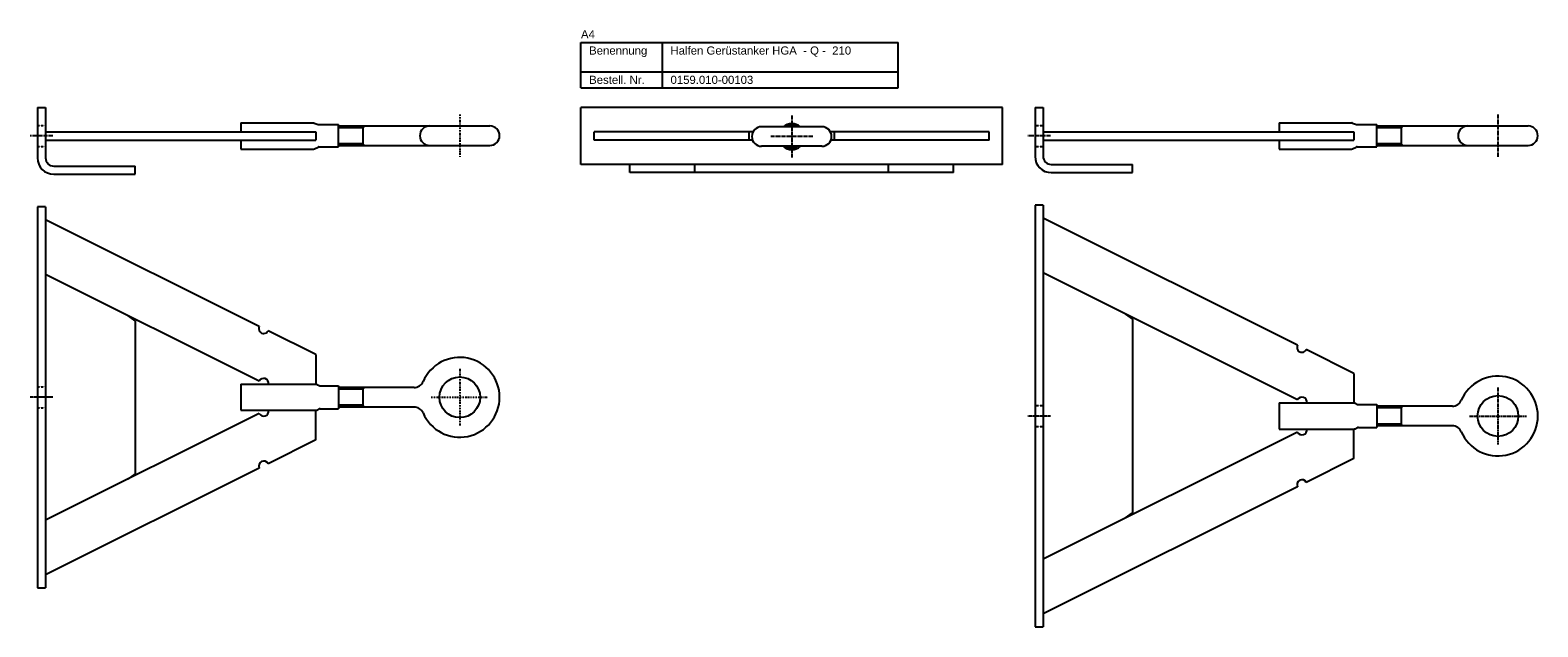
# Model space of a CAD drawing. Header units: inches. Extents: x 9 to 6602, y 8 to 536.
# Tile 2 of 8: x 797 to 1723, y 169 to 536. Entities that reach past the tile are written whole.
import ezdxf

# ---------------------------------------------------------------- set-up
doc = ezdxf.new("R2010")
doc.units = ezdxf.units.IN
doc.header["$MEASUREMENT"] = 0
for name, pattern in [('MITTE2', [1.125, 0.75, -0.125, 0.125, -0.125]), ('STRICHPUNKT2', [0.5, 0.25, -0.125, 0, -0.125]), ('VERDECKT2', [0.1875, 0.125, -0.0625])]:
    doc.linetypes.add(name, pattern=pattern)
doc.layers.add('Halfen', color=2, linetype='Continuous')
doc.styles.add('ARIAL50', font='ARIAL.TTF', dxfattribs={"height": 5})

msp = doc.modelspace()

# ---------------------------------------------------------------- linework, layer by layer
at = {"layer": 'Halfen'}
for p, q in [((1135.15, 528.16), (1330.15, 528.16)), ((1135.15, 500.16), (1135.15, 528.16)), ((1185.15, 500.16), (1185.15, 528.16)), ((1330.15, 500.16), (1330.15, 528.16)), ((1135.15, 510.16), (1330.15, 510.16)), ((1135.15, 500.16), (1330.15, 500.16)), ((801.15, 488.16), (801.15, 457.16)), ((801.15, 488.16), (806.15, 488.16)), ((806.15, 488.16), (806.15, 457.16)), ((1394.15, 488.16), (1135.15, 488.16)), ((1135.15, 453.16), (1135.15, 488.16)), ((1394.15, 453.16), (1394.15, 488.16)), ((1414.15, 488.16), (1414.15, 458.16)), ((1414.15, 488.16), (1419.15, 488.16)), ((1419.15, 488.16), (1419.15, 458.16)), ((806.15, 473.16), (972.15, 473.16)), ((926.15, 478.66), (970.88, 478.66)), ((926.15, 478.66), (926.15, 473.16)), ((971.22, 478.6), (973.68, 477.72)), ((972.15, 473.16), (972.15, 468.16)), ((974.02, 477.66), (986.15, 477.66)), ((986.15, 463.96), (986.15, 477.66)), ((986.15, 476.81), (1079.15, 476.81)), ((1240.87, 473.16), (1143.22, 473.16)), ((1143.22, 468.16), (1143.22, 473.16)), ((1238.47, 468.16), (1238.47, 473.16)), ((1283.15, 476.31), (1246.15, 476.31)), ((1386.08, 473.16), (1288.43, 473.16)), ((1290.84, 468.16), (1290.84, 473.16)), ((1386.08, 468.16), (1386.08, 473.16)), ((1419.15, 473.16), (1610.15, 473.16)), ((1564.15, 478.66), (1608.88, 478.66)), ((1564.15, 478.66), (1564.15, 473.16)), ((1609.22, 478.6), (1611.68, 477.72)), ((1610.15, 473.16), (1610.15, 468.16)), ((1612.02, 477.66), (1624.15, 477.66)), ((1624.15, 463.96), (1624.15, 477.66)), ((1624.15, 476.81), (1717.15, 476.81)), ((806.15, 468.16), (972.15, 468.16)), ((926.15, 468.16), (926.15, 462.66)), ((971.32, 462.76), (973.58, 463.86)), ((974.02, 463.96), (986.15, 463.96)), ((986.15, 464.81), (1079.15, 464.81)), ((1240.55, 468.16), (1143.22, 468.16)), ((1283.15, 464.31), (1246.15, 464.31)), ((1386.08, 468.16), (1288.75, 468.16)), ((1419.15, 468.16), (1610.15, 468.16)), ((1564.15, 468.16), (1564.15, 462.66)), ((1609.32, 462.76), (1611.58, 463.86)), ((1612.02, 463.96), (1624.15, 463.96)), ((1624.15, 464.81), (1717.15, 464.81)), ((926.15, 462.66), (970.88, 462.66)), ((1564.15, 462.66), (1608.88, 462.66)), ((811.15, 452.16), (861.15, 452.16)), ((811.15, 447.16), (861.15, 447.16)), ((861.15, 447.16), (861.15, 452.16)), ((1394.15, 453.16), (1135.15, 453.16)), ((1165.15, 448.16), (1165.15, 453.16)), ((1364.15, 448.16), (1165.15, 448.16)), ((1205.15, 448.16), (1205.15, 453.16)), ((1324.15, 448.16), (1324.15, 453.16)), ((1364.15, 448.16), (1364.15, 453.16)), ((1424.15, 453.16), (1474.15, 453.16)), ((1424.15, 448.16), (1474.15, 448.16)), ((1474.15, 448.16), (1474.15, 453.16)), ((801.15, 427.16), (801.15, 193.16)), ((806.15, 427.16), (801.15, 427.16)), ((806.15, 427.16), (806.15, 193.16)), ((1414.15, 428.16), (1414.15, 169.16)), ((1419.15, 428.16), (1414.15, 428.16)), ((1419.15, 428.16), (1419.15, 169.16)), ((937.47, 353.64), (806.15, 419.13)), ((1575.47, 342.14), (1419.15, 420.1)), ((937.47, 320.12), (806.15, 385.61)), ((1575.47, 308.62), (1419.15, 386.57)), ((861.15, 357.16), (856.71, 360.39)), ((861.15, 357.16), (861.15, 263.16)), ((1469.85, 361.29), (1474.15, 358.16)), ((1474.15, 358.16), (1474.15, 239.16)), ((972.15, 336.35), (942.84, 350.97)), ((972.15, 336.35), (972.15, 318.16)), ((1610.15, 324.85), (1580.84, 339.47)), ((1610.15, 324.85), (1610.15, 306.66)), ((1610.15, 324.85), (1610.15, 306.66)), ((926.15, 318.16), (972.15, 318.16)), ((926.15, 318.16), (926.15, 302.16)), ((943.09, 318.16), (972.15, 318.16)), ((972.81, 318.01), (974.24, 317.31)), ((974.89, 317.16), (986.15, 317.16)), ((986.15, 317.16), (986.15, 303.16)), ((1032.61, 316.16), (986.15, 316.16)), ((1564.15, 306.66), (1610.15, 306.66)), ((1564.15, 306.66), (1564.15, 290.66)), ((1581.09, 306.66), (1610.15, 306.66)), ((1581.09, 306.66), (1610.15, 306.66)), ((1610.81, 306.51), (1612.24, 305.81)), ((937.47, 300.2), (806.15, 234.72)), ((926.15, 302.16), (972.15, 302.16)), ((943.09, 302.16), (972.15, 302.16)), ((972.15, 283.98), (972.15, 302.16)), ((972.81, 302.31), (974.24, 303.01)), ((974.89, 303.16), (986.15, 303.16)), ((1032.61, 304.16), (986.15, 304.16)), ((1612.89, 305.66), (1624.15, 305.66)), ((1624.15, 305.66), (1624.15, 291.66)), ((1670.61, 304.66), (1624.15, 304.66)), ((1575.47, 288.7), (1419.15, 210.75)), ((1564.15, 290.66), (1610.15, 290.66)), ((1581.09, 290.66), (1610.15, 290.66)), ((1581.09, 290.66), (1610.15, 290.66)), ((1610.15, 272.48), (1610.15, 290.66)), ((1610.81, 290.81), (1612.24, 291.51)), ((1612.89, 291.66), (1624.15, 291.66)), ((1670.61, 292.66), (1624.15, 292.66)), ((972.15, 283.98), (942.84, 269.36)), ((1610.15, 272.48), (1580.84, 257.86)), ((937.47, 266.68), (806.15, 201.2)), ((861.15, 263.16), (856.71, 259.93)), ((1575.47, 255.18), (1419.15, 177.23)), ((1469.85, 236.03), (1474.15, 239.16)), ((801.15, 193.16), (806.15, 193.16)), ((1414.15, 169.16), (1419.15, 169.16))]:
    msp.add_line(p, q, dxfattribs=at)
at = {"layer": 'Halfen', "color": 1, "linetype": 'STRICHPUNKT2', "ltscale": 3}
for p, q in [((1060.65, 483.81), (1060.65, 457.81)), ((1060.65, 327.66), (1060.65, 292.66)), ((1043.15, 310.16), (1078.15, 310.16))]:
    msp.add_line(p, q, dxfattribs=at)
at = {"layer": 'Halfen', "color": 1, "linetype": 'MITTE2', "ltscale": 3}
for p, q in [((1264.65, 483.31), (1264.65, 457.32)), ((1698.65, 483.81), (1698.65, 457.81)), ((810.65, 470.66), (796.65, 470.66)), ((1277.65, 470.31), (1251.65, 470.31)), ((1423.65, 470.66), (1409.65, 470.66)), ((1698.65, 316.16), (1698.65, 281.16)), ((1681.15, 298.66), (1716.15, 298.66))]:
    msp.add_line(p, q, dxfattribs=at)
at = {"layer": 'Halfen', "color": 1, "linetype": 'VERDECKT2'}
for p, q in [((801.15, 477.16), (806.15, 477.16)), ((1414.15, 477.16), (1419.15, 477.16)), ((801.15, 464.16), (806.15, 464.16)), ((1414.15, 464.16), (1419.15, 464.16)), ((801.15, 316.66), (806.15, 316.66)), ((801.15, 303.66), (806.15, 303.66)), ((1414.15, 305.16), (1419.15, 305.16)), ((1414.15, 292.16), (1419.15, 292.16))]:
    msp.add_line(p, q, dxfattribs=at)
at = {"layer": 'Halfen', "color": 1}
for p, q in [((1001.15, 475.74), (986.15, 475.74)), ((1001.15, 476.81), (1001.15, 464.81)), ((1001.15, 475.74), (1002.15, 476.81)), ((1639.15, 475.74), (1624.15, 475.74)), ((1639.15, 476.81), (1639.15, 464.81)), ((1639.15, 475.74), (1640.15, 476.81)), ((1001.15, 465.89), (986.15, 465.89)), ((1001.15, 465.89), (1002.15, 464.81)), ((1639.15, 465.89), (1624.15, 465.89)), ((1639.15, 465.89), (1640.15, 464.81)), ((1001.15, 315.09), (986.15, 315.09)), ((1001.15, 316.16), (1001.15, 304.16)), ((1001.15, 315.09), (1002.15, 316.16)), ((1001.15, 305.24), (986.15, 305.24)), ((1001.15, 305.24), (1002.15, 304.16)), ((1639.15, 303.59), (1624.15, 303.59)), ((1639.15, 304.66), (1639.15, 292.66)), ((1639.15, 303.59), (1640.15, 304.66)), ((1639.15, 293.74), (1624.15, 293.74)), ((1639.15, 293.74), (1640.15, 292.66))]:
    msp.add_line(p, q, dxfattribs=at)
at = {"layer": 'Halfen', "color": 1, "linetype": 'MITTE2'}
for p, q in [((810.65, 310.16), (796.65, 310.16)), ((1423.65, 298.66), (1409.65, 298.66))]:
    msp.add_line(p, q, dxfattribs=at)
at = {"layer": 'Halfen'}
for centre in [(1060.65, 310.16), (1698.65, 298.66)]:
    msp.add_circle(centre, 12.5, dxfattribs=at)
for centre, radius, start, end in [((970.88, 477.66), 1, 70.25435, 90), ((974.02, 478.66), 1, 250.25435, 270), ((1042.15, 470.81), 6, 90, 270), ((1079.15, 470.81), 6, 270, 90), ((1246.15, 470.31), 6, 90, 270), ((1264.65, 470.31), 8, 48.59038, 131.40962), ((1264.65, 470.31), 7, 58.99728, 121.00272), ((1283.15, 470.31), 6, 270, 90), ((1608.88, 477.66), 1, 70.25435, 90), ((1612.02, 478.66), 1, 250.25435, 270), ((1680.15, 470.81), 6, 90, 270), ((1717.15, 470.81), 6, 270, 90), ((974.02, 462.96), 1, 90, 115.93155), ((1264.65, 470.31), 8, 228.59038, 311.40962), ((1264.65, 470.31), 7, 238.99728, 301.00272), ((1612.02, 462.96), 1, 90, 115.93155), ((811.15, 457.16), 10, 180, 270), ((811.15, 457.16), 5, 180, 270), ((970.88, 463.66), 1, 270, 295.93155), ((1424.15, 458.16), 10, 180, 270), ((1424.15, 458.16), 5, 180, 270), ((1608.88, 463.66), 1, 270, 295.93155), ((940.15, 352.31), 3, 153.49506, 333.49506), ((1060.65, 310.16), 24.5, 203.16888, 156.83112), ((1578.15, 340.81), 3, 153.49506, 333.49506), ((940.15, 318.78), 3, 348.08438, 153.49506), ((972.15, 316.66), 1.5, 63.99577, 90), ((974.89, 318.66), 1.5, 243.99577, 270), ((1032.61, 322.16), 6, 270, 336.83112), ((1698.65, 298.66), 24.5, 203.16888, 156.83112), ((1578.15, 307.28), 3, 348.08438, 153.49506), ((1610.15, 305.16), 1.5, 63.99577, 90), ((1612.89, 307.16), 1.5, 243.99577, 270), ((1670.61, 310.66), 6, 270, 336.83112), ((940.15, 301.54), 3, 206.50494, 11.91562), ((972.15, 303.66), 1.5, 270, 296.00423), ((974.89, 301.66), 1.5, 90, 116.00423), ((1032.61, 298.16), 6, 23.16888, 90), ((1578.15, 290.04), 3, 206.50494, 11.91562), ((1610.15, 292.16), 1.5, 270, 296.00423), ((1612.89, 290.16), 1.5, 90, 116.00423), ((1670.61, 286.66), 6, 23.16888, 90), ((940.15, 268.02), 3, 26.50494, 206.50494), ((1578.15, 256.52), 3, 26.50494, 206.50494)]:
    msp.add_arc(centre, radius, start, end, dxfattribs=at)

# ---------------------------------------------------------------- texts
at = {"layer": 'Halfen', "style": 'ARIAL50'}
for s, p in [('A4', (1135.15, 530.66)), ('Benennung', (1140.15, 520.66)), ('Halfen Gerüstanker HGA  - Q -  210', (1190.15, 520.66)), ('Bestell. Nr.', (1140.15, 502.66)), ('0159.010-00103', (1190.15, 502.66))]:
    msp.add_text(s, height=5, dxfattribs=at).set_placement(p)

doc.saveas('drawing.dxf')
